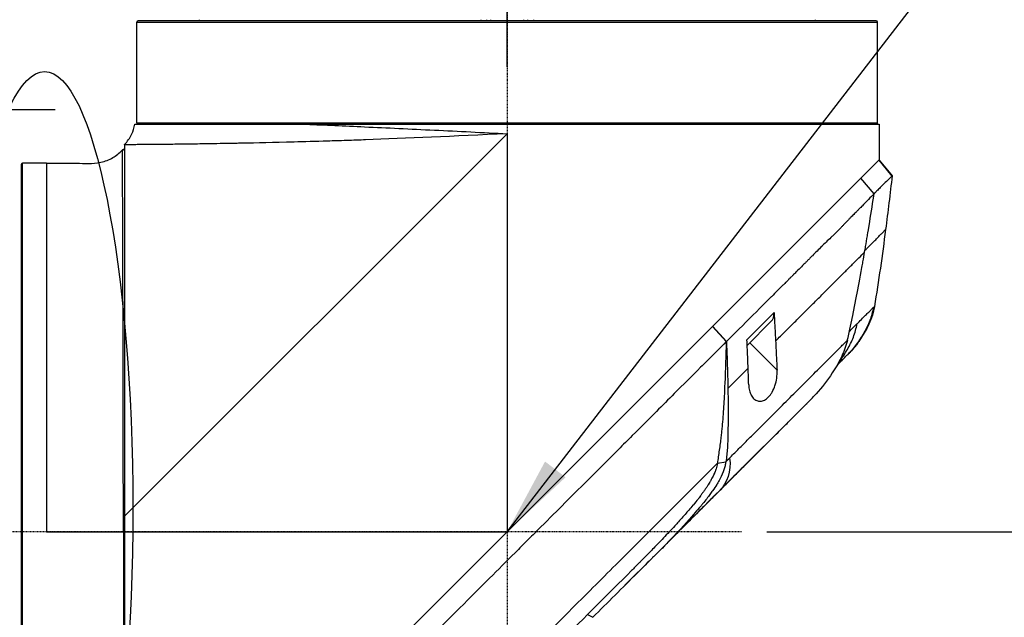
# Model space of a CAD drawing. Header units: millimetres. Extents: x 0 to 4378, y 0 to 2376.
# Tile 98 of 211: x 1589 to 1745, y 1184 to 1278. Entities that reach past the tile are written whole.
import ezdxf

# ---------------------------------------------------------------- set-up
doc = ezdxf.new("R2010")
doc.units = ezdxf.units.MM
doc.header["$LTSCALE"] = 0.2
doc.linetypes.add('CENTER2', pattern=[1.125, 0.75, -0.125, 0.125, -0.125])
doc.layers.add('02_Center Line', color=1, linetype='CENTER2')
doc.layers.add('13_After Rev.Num.', color=6, linetype='Continuous')
doc.styles.add('Rainbow-5.0 Style', font='malgunsl.ttf')
doc.dimstyles.new('Rainbow-5.0 Style', dxfattribs={"dimtxt": 4, "dimasz": 2.5, "dimexe": 1, "dimexo": 1, "dimgap": 1, "dimtad": 1, "dimdsep": 46, "dimtxsty": 'Rainbow-5.0 Style', "dimcen": 0, "dimclrd": 251, "dimclre": 251, "dimclrt": 7, "dimazin": 3, "dimtp": 0.1, "dimtm": 0.1, "dimtfac": 0.61, "dimtmove": 0, "dimatfit": 3, "dimfxl": 1, "dimlwd": -1, "dimlwe": -1, "dimarcsym": 1})
doc.dimstyles.new('Rainbow-5.0 Style$0', dxfattribs={"dimtxt": 4, "dimasz": 3, "dimexe": 2, "dimexo": 1, "dimgap": 0.8, "dimtad": 1, "dimzin": 9, "dimdsep": 46, "dimtxsty": 'Rainbow-5.0 Style', "dimcen": 0, "dimclrd": 251, "dimclre": 251, "dimclrt": 256, "dimadec": 1, "dimazin": 0, "dimtp": 0.1, "dimtm": 0.1, "dimtfac": 0.61, "dimtmove": 0, "dimatfit": 3, "dimfxl": 1, "dimlwd": -1, "dimlwe": -1, "dimarcsym": 1})

# ---------------------------------------------------------------- blocks, each defined once
blk = doc.blocks.new('Blk$A23K1-2P24F')
for p, q in [((-94.85, 690.6), (22.65, 690.6)), ((-94.85, 674.6), (-94.85, 690.6)), ((-94.65, 690.8), (-94.65, 690.8)), ((22.45, 690.8), (-94.65, 690.8)), ((-84.98, 691), (-84.98, 690.8)), ((-40.3, 691), (-40.3, 690.8)), ((-39.39, 691), (-39.39, 690.8)), ((-38.69, 690.8), (-38.69, 691)), ((-33.51, 691), (-33.51, 690.8)), ((-32.81, 690.8), (-32.81, 691)), ((-31.9, 690.8), (-31.9, 691)), ((12.78, 691), (12.78, 690.8)), ((22.45, 690.8), (22.45, 690.8)), ((22.65, 674.6), (22.65, 690.6)), ((-95.18, 674.4), (22.9, 674.4)), ((-94.85, 674.6), (22.65, 674.6)), ((-94.65, 674.4), (-94.65, 674.4)), ((22.45, 674.4), (22.45, 674.4)), ((22.9, 674.4), (22.9, 668.7)), ((-96.8, 612.2), (-36.1, 672.9)), ((-49.1, 672.3), (-49.1, 672.3)), ((-36.1, 672.9), (-36.1, 609.7)), ((-96.87, 670.35), (-96.87, 670.35)), ((20.03, 665.83), (22.87, 668.67)), ((22.87, 668.67), (24.94, 666.18)), ((22.9, 668.7), (24.97, 666.21)), ((-113.2, 668.02), (-113.2, 668.02)), ((-113.2, 668), (-113.2, 551.4)), ((-109.2, 668.2), (-113, 668.2)), ((-113, 551.2), (-113, 668.2)), ((20.03, 665.83), (16.42, 662.22)), ((22.11, 663.33), (20.02, 665.82)), ((22.11, 663.34), (20.03, 665.83)), ((-109.19, 662.52), (-109.19, 662.52)), ((16.42, 662.22), (-5.62, 640.18)), ((18.89, 660.1), (18.89, 660.1)), ((15.38, 656.54), (15.38, 656.54)), ((13.26, 654.48), (13.26, 654.48)), ((-3.51, 642.3), (-1.34, 639.88)), ((-3.49, 642.31), (-1.32, 639.88)), ((1.98, 639.29), (5.74, 643.06)), ((-15.26, 630.54), (-5.62, 640.18)), ((6.71, 635.34), (2.37, 639.68)), ((-15.26, 630.54), (-36.1, 609.7)), ((-2.29, 616.33), (11.7, 630.32)), ((-109.19, 628.49), (-109.19, 628.49)), ((-2.75, 620.57), (-1.43, 620.81)), ((-6.18, 612.44), (-2.77, 615.86)), ((-96.8, 612.2), (-96.8, 550.7)), ((-97, 609.7), (-97, 551.2)), ((-96.8, 609.7), (-36.1, 609.7)), ((-68.7, 577.1), (-36.1, 609.7)), ((-17.43, 601.2), (-13.11, 605.52)), ((-23.38, 596.54), (-22.51, 596.12))]:
    blk.add_line(p, q)
for centre, start, end in [((-94.65, 690.6), 90.6106, 179.999), ((22.45, 690.6), 0.001, 89.3894), ((-97, 670.2), 0.0003, 137.4213), ((-113, 668), 90.0009, 174.6027), ((-113, 668), 175.2179, 180)]:
    blk.add_arc(centre, 0.2, start, end)
for centre, major_axis, ratio, start_param, end_param in [((3.61, 645.18), (-2.13, 2.12), 0.723649, 3.139073, 3.816434), ((-7.53, 644.55), (-25.63, -10.42), 0.82656, 2.037843, 2.103234), ((-108.3, 623.75), (4.1, 0), 0.965926, 1.789153, 1.789387), ((-108.3, 623.75), (2.15, 0), 0.965926, 1.996967, 1.997847), ((-108.3, 623.75), (-2.15, 0), 0.965926, 1.142245, 1.143867), ((-21.45, 600.8), (58.79, 58.78), 0.000122, 5.059803, 5.070385), ((-32.01, 586.6), (-62.48, -62.48), 0.000096, 4.243248, 4.270335), ((-97, 609.7), (0.2, 0), 0.00037, 4.7124, 6.283234)]:
    blk.add_ellipse(centre, major_axis=major_axis, ratio=ratio, start_param=start_param, end_param=end_param)
for points, knots in [([(-96.8, 671.2), (-96.35, 671.67), (-95.97, 672.21), (-95.45, 673.3), (-95.27, 673.85), (-95.18, 674.4)], [0, 0, 0, 0, 0.194439, 0.194439, 0.3626777, 0.3626777, 0.3626777, 0.3626777]), ([(-94.85, 674.6), (-94.85, 674.58), (-94.84, 674.55), (-94.82, 674.5), (-94.81, 674.48), (-94.77, 674.44), (-94.75, 674.42), (-94.7, 674.41), (-94.67, 674.4), (-94.65, 674.4)], [0, 0, 0, 0, 0.00740473, 0.00740473, 0.01480959, 0.01480959, 0.02221462, 0.02221462, 0.02940735, 0.02940735, 0.02940735, 0.02940735]), ([(-67.99, 674.4), (-65.04, 674.28), (-61.93, 674.14), (-58.72, 673.99), (-55.17, 673.83), (-51.46, 673.65), (-47.65, 673.47), (-43.84, 673.28), (-39.94, 673.09), (-36.1, 672.9)], [0.8184332, 0.8184332, 0.8184332, 0.8184332, 0.8749688, 0.8749688, 0.8749688, 0.9375, 0.9375, 0.9375, 1, 1, 1, 1]), ([(22.45, 674.4), (22.47, 674.4), (22.5, 674.41), (22.55, 674.42), (22.57, 674.44), (22.61, 674.48), (22.62, 674.5), (22.64, 674.55), (22.65, 674.58), (22.65, 674.6)], [-0.02940735, -0.02940735, -0.02940735, -0.02940735, -0.02221462, -0.02221462, -0.01480959, -0.01480959, -0.00740473, -0.00740473, 0, 0, 0, 0]), ([(-36.1, 672.9), (-44.54, 672.49), (-52.17, 672.16), (-59.4, 671.89), (-60.57, 671.85), (-62.64, 671.78), (-63.64, 671.75), (-66.52, 671.66), (-68.29, 671.61), (-73.19, 671.48), (-75.88, 671.42), (-78.25, 671.38), (-78.39, 671.37), (-78.66, 671.37), (-78.76, 671.37), (-79.34, 671.36), (-79.72, 671.35), (-80.81, 671.33), (-81.51, 671.32), (-83.47, 671.29), (-84.63, 671.27), (-85.91, 671.25), (-86.16, 671.25), (-86.64, 671.24), (-86.95, 671.24), (-87.79, 671.23), (-88.32, 671.22), (-89.8, 671.2), (-90.67, 671.2), (-91.8, 671.18), (-92.14, 671.18), (-92.85, 671.17), (-93.19, 671.17), (-93.67, 671.17), (-93.83, 671.17), (-94.06, 671.16), (-94.13, 671.16), (-94.24, 671.16), (-94.25, 671.16), (-94.29, 671.16), (-94.31, 671.16), (-94.51, 671.16), (-94.74, 671.16), (-95.13, 671.15), (-95.27, 671.15), (-95.55, 671.15), (-95.69, 671.15), (-96.02, 671.15), (-96.19, 671.15), (-96.37, 671.15), (-96.42, 671.15), (-96.51, 671.15), (-96.55, 671.14), (-96.69, 671.14), (-96.76, 671.14), (-96.8, 671.14)], [0, 0, 0, 0, 0.25, 0.25, 0.28125, 0.28125, 0.3125, 0.3125, 0.375, 0.375, 0.5, 0.5, 0.507812, 0.507812, 0.515625, 0.515625, 0.53125, 0.53125, 0.5625, 0.5625, 0.625, 0.625, 0.640625, 0.640625, 0.65625, 0.65625, 0.6875, 0.6875, 0.75, 0.75, 0.78125, 0.78125, 0.8125, 0.8125, 0.828125, 0.828125, 0.835938, 0.835938, 0.839844, 0.839844, 0.84375, 0.84375, 0.875, 0.875, 0.890625, 0.890625, 0.90625, 0.90625, 0.9375, 0.9375, 0.953125, 0.953125, 0.96875, 0.96875, 1, 1, 1, 1]), ([(-104.9, 668.21), (-103.63, 668.21), (-102.35, 668.1), (-100.4, 668.36), (-99.73, 668.57), (-98.53, 669.15), (-98, 669.52), (-97.42, 670.05), (-97.31, 670.16), (-97.21, 670.27)], [0, 0, 0, 0, 0.3829419, 0.3829419, 0.5895671, 0.5895671, 0.7815729, 0.7815729, 0.8289984, 0.8289984, 0.8289984, 0.8289984]), ([(-97.15, 670.33), (-97.13, 670.35), (-97.11, 670.37), (-97.06, 670.39), (-97.04, 670.39), (-96.99, 670.4), (-96.96, 670.39), (-96.91, 670.38), (-96.89, 670.37), (-96.87, 670.35)], [0.00002634, 0.00002634, 0.00002634, 0.00002634, 0.00769974, 0.00769974, 0.0151051, 0.0151051, 0.0230519, 0.0230519, 0.03017828, 0.03017828, 0.03017828, 0.03017828]), ([(-97, 609.7), (-97, 611.52), (-97, 613.33), (-97, 615.14), (-97, 615.29), (-97, 615.43), (-97, 615.58), (-97.01, 617.44), (-97.01, 619.3), (-97.01, 621.12), (-97.01, 621.22), (-97.01, 621.32), (-97.01, 621.41), (-97.02, 625.25), (-97.02, 628.99), (-97.03, 632.63), (-97.04, 636.37), (-97.04, 640), (-97.05, 643.36), (-97.06, 646.55), (-97.07, 649.56), (-97.08, 652.3), (-97.08, 652.45), (-97.08, 652.59), (-97.08, 652.74), (-97.09, 655.6), (-97.1, 658.14), (-97.1, 660.37), (-97.11, 662.38), (-97.12, 664.09), (-97.12, 665.5), (-97.12, 665.66), (-97.12, 665.81), (-97.12, 665.96), (-97.13, 666.71), (-97.13, 667.36), (-97.13, 667.93), (-97.13, 668.35), (-97.13, 668.72), (-97.14, 669.03), (-97.14, 669.13), (-97.14, 669.23), (-97.14, 669.32), (-97.14, 669.53), (-97.13, 669.72), (-97.13, 669.87), (-97.13, 669.97), (-97.13, 670.06), (-97.13, 670.13), (-97.14, 670.16), (-97.14, 670.19), (-97.14, 670.21), (-97.14, 670.29), (-97.14, 670.33), (-97.15, 670.33)], [0, 0, 0, 0, 0.0577527, 0.0577527, 0.0577527, 0.0625, 0.0625, 0.0625, 0.1218433, 0.1218433, 0.1218433, 0.125, 0.125, 0.125, 0.25, 0.25, 0.25, 0.3782856, 0.3782856, 0.3782856, 0.5, 0.5, 0.5, 0.5064595, 0.5064595, 0.5064595, 0.6345975, 0.6345975, 0.6345975, 0.75, 0.75, 0.75, 0.762762, 0.762762, 0.762762, 0.826847, 0.826847, 0.826847, 0.875, 0.875, 0.875, 0.8906441, 0.8906441, 0.8906441, 0.9280461, 0.9280461, 0.9280461, 0.9537428, 0.9537428, 0.9537428, 0.964023, 0.964023, 0.964023, 1, 1, 1, 1]), ([(-96.87, 670.35), (-96.86, 670.34), (-96.84, 670.32), (-96.82, 670.28), (-96.81, 670.26), (-96.8, 670.23), (-96.8, 670.21), (-96.8, 670.2)], [0, 0, 0, 0, 0.00651511, 0.00651511, 0.01301625, 0.01301625, 0.01704744, 0.01704744, 0.01704744, 0.01704744]), ([(-96.8, 671.14), (-96.8, 671.15), (-96.8, 671.15), (-96.8, 671.17), (-96.8, 671.18), (-96.8, 671.2), (-96.8, 671.2), (-96.8, 671.2), (-96.8, 671.2), (-96.8, 671.2)], [-0.5185094, -0.5185094, -0.5185094, -0.5185094, -0.4894497, -0.4894497, -0.361263, -0.361263, -0.3010992, -0.3010992, -0.2592873, -0.2592873, -0.2592873, -0.2592873]), ([(-96.8, 671.14), (-96.8, 671.11), (-96.8, 671.05), (-96.8, 670.79), (-96.8, 670.47), (-96.8, 669.54), (-96.8, 668.88), (-96.8, 666.75), (-96.8, 665.02), (-96.8, 660.18), (-96.8, 656.85), (-96.8, 647.43), (-96.8, 640.85), (-96.8, 626.82), (-96.8, 619.53), (-96.8, 612.2)], [0.000047, 0.000047, 0.000047, 0.000047, 0.24762, 0.24762, 0.916414, 0.916414, 1.670221, 1.670221, 2.908891, 2.908891, 4.513019, 4.513019, 6.835544, 6.835544, 9.042866, 9.042866, 9.042866, 9.042866]), ([(-109.2, 668.2), (-109.19, 668.13), (-109.2, 666.56), (-109.19, 660.64), (-109.19, 656.3), (-109.18, 645.48), (-109.18, 639.01), (-109.19, 624.93), (-109.2, 617.32), (-109.2, 609.7)], [0, 0, 0, 0, 0.25, 0.25, 0.5, 0.5, 0.75, 0.75, 1, 1, 1, 1]), ([(24.94, 666.18), (24.84, 666.09), (24.54, 665.8), (24.06, 665.32), (23.82, 665.08), (23.53, 664.79), (23.2, 664.47), (23.04, 664.3), (22.86, 664.13), (22.68, 663.94), (22.58, 663.85), (22.49, 663.76), (22.39, 663.66), (22.34, 663.61), (22.29, 663.56), (22.24, 663.51), (22.22, 663.49), (22.19, 663.46), (22.17, 663.43), (22.15, 663.4), (22.12, 663.37), (22.11, 663.34)], [-1, -1, -1, -1, -0.5, -0.5, -0.5, -0.25, -0.25, -0.25, -0.125, -0.125, -0.125, -0.0625, -0.0625, -0.0625, -0.03125, -0.03125, -0.03125, -0.015625, -0.015625, -0.015625, -0.0000001, -0.0000001, -0.0000001, -0.0000001]), ([(22.11, 663.33), (21.85, 663.09), (21.56, 662.79), (21.2, 662.43), (21.16, 662.39), (21.14, 662.37), (21.1, 662.34), (20.84, 662.07), (20.54, 661.77), (20.19, 661.41), (20.17, 661.39), (20.13, 661.36), (20.11, 661.33), (20, 661.22), (19.94, 661.16), (19.92, 661.14), (19.91, 661.13), (19.88, 661.1), (19.87, 661.08), (19.77, 660.98), (19.69, 660.91), (19.64, 660.86), (19.6, 660.82), (19.54, 660.75), (19.46, 660.68), (19.43, 660.65), (19.39, 660.61), (19.36, 660.57), (19.23, 660.45), (19.13, 660.35), (19.07, 660.29), (19.06, 660.28), (19.03, 660.25), (19.01, 660.23), (18.82, 660.03), (18.64, 659.86), (18.48, 659.69), (18.42, 659.63), (18.32, 659.52), (18.19, 659.38), (18.19, 659.38), (18.19, 659.38), (18.18, 659.38), (18.09, 659.28), (18, 659.18), (17.89, 659.07), (17.88, 659.06), (17.88, 659.06), (17.88, 659.06), (17.82, 658.99), (17.72, 658.89), (17.58, 658.75), (17.45, 658.61), (17.34, 658.5), (17.27, 658.42), (17.27, 658.42), (17.26, 658.42), (17.26, 658.41), (17.16, 658.31), (17.06, 658.2), (16.95, 658.09), (16.85, 657.98), (16.74, 657.87), (16.63, 657.76), (16.63, 657.75), (16.62, 657.75), (16.62, 657.74), (16.48, 657.6), (16.37, 657.49), (16.3, 657.42), (16.18, 657.29), (16.06, 657.18), (15.96, 657.08), (15.96, 657.08), (15.95, 657.08), (15.95, 657.07), (15.89, 657.02), (15.78, 656.91), (15.61, 656.75), (15.46, 656.61), (15.34, 656.49), (15.25, 656.41), (14.74, 655.93), (14.26, 655.46), (13.81, 655.02), (13.8, 655.01), (13.8, 655.01), (13.8, 655.01), (13.3, 654.52), (12.8, 654.02), (12.31, 653.53), (12.31, 653.52), (12.31, 653.52), (12.31, 653.52), (12.2, 653.41), (12.08, 653.28), (11.93, 653.13), (11.8, 653), (11.68, 652.88), (11.55, 652.75), (11.44, 652.64), (11.32, 652.51), (11.21, 652.39), (11.05, 652.24), (10.91, 652.09), (10.77, 651.96), (10.55, 651.73), (10.29, 651.47), (9.98, 651.16), (9.98, 651.16), (9.98, 651.16), (9.98, 651.16), (9.92, 651.11), (9.78, 650.97), (9.57, 650.76), (9.41, 650.6), (9.27, 650.47), (9.17, 650.36), (9.07, 650.27), (8.94, 650.14), (8.79, 649.99), (8.78, 649.98), (8.77, 649.97), (8.76, 649.96), (8.72, 649.92), (8.65, 649.85), (8.55, 649.75), (8.48, 649.68), (8.42, 649.62), (8.35, 649.55), (8.28, 649.48), (8.21, 649.41), (8.14, 649.34), (8.09, 649.29), (8.02, 649.22), (7.93, 649.13), (7.79, 648.99), (7.65, 648.86), (7.52, 648.72), (7.47, 648.67), (7.46, 648.66), (7.42, 648.63), (7.05, 648.25), (6.52, 647.72), (5.82, 647.02), (5.79, 647), (5.79, 647), (5.78, 646.98), (5.05, 646.26), (3.91, 645.12), (2.31, 643.52), (0.76, 641.97), (-0.47, 640.74), (-1.32, 639.88)], [0, 0, 0, 0, 0.0623366, 0.0623366, 0.0623366, 0.069186, 0.069186, 0.069186, 0.1248987, 0.1248987, 0.1248987, 0.1276542, 0.1276542, 0.1276542, 0.1403453, 0.1403453, 0.1403453, 0.1427178, 0.1427178, 0.1427178, 0.1561864, 0.1561864, 0.1561864, 0.1672576, 0.1672576, 0.1672576, 0.171875, 0.171875, 0.171875, 0.1874825, 0.1874825, 0.1874825, 0.190473, 0.190473, 0.190473, 0.21875, 0.21875, 0.21875, 0.234375, 0.234375, 0.234375, 0.2346346, 0.2346346, 0.2346346, 0.25, 0.25, 0.25, 0.2505104, 0.2505104, 0.2505104, 0.265625, 0.265625, 0.265625, 0.28125, 0.28125, 0.28125, 0.2816748, 0.2816748, 0.2816748, 0.296875, 0.296875, 0.296875, 0.3125, 0.3125, 0.3125, 0.3129087, 0.3129087, 0.3129087, 0.328125, 0.328125, 0.328125, 0.34375, 0.34375, 0.34375, 0.3447035, 0.3447035, 0.3447035, 0.359375, 0.359375, 0.359375, 0.375, 0.375, 0.375, 0.4372165, 0.4372165, 0.4372165, 0.4375, 0.4375, 0.4375, 0.4997509, 0.4997509, 0.4997509, 0.5, 0.5, 0.5, 0.515625, 0.515625, 0.515625, 0.5311639, 0.5311639, 0.5311639, 0.5443126, 0.5443126, 0.5443126, 0.5625, 0.5625, 0.5625, 0.5937393, 0.5937393, 0.5937393, 0.5937885, 0.5937885, 0.5937885, 0.609375, 0.609375, 0.609375, 0.6248752, 0.6248752, 0.6248752, 0.6396815, 0.6396815, 0.6396815, 0.640625, 0.640625, 0.640625, 0.6484375, 0.6484375, 0.6484375, 0.6561389, 0.6561389, 0.6561389, 0.6640625, 0.6640625, 0.6640625, 0.671875, 0.671875, 0.671875, 0.6873906, 0.6873906, 0.6873906, 0.6922368, 0.6922368, 0.6922368, 0.7499231, 0.7499231, 0.7499231, 0.7521711, 0.7521711, 0.7521711, 0.875, 0.875, 0.875, 0.9999977, 0.9999977, 0.9999977, 0.9999977]), ([(20.61, 654.11), (20.66, 654.41), (20.71, 654.7), (20.77, 655), (20.86, 655.55), (20.95, 656.11), (21.04, 656.66), (21.06, 656.75), (21.15, 657.31), (21.31, 658.33), (21.57, 659.88), (21.81, 661.44), (22.06, 663), (22.08, 663.11), (22.09, 663.22), (22.11, 663.33)], [0.6047884, 0.6047884, 0.6047884, 0.6047884, 0.6428571, 0.6428571, 0.6428571, 0.7142857, 0.7142857, 0.7142857, 0.7857143, 0.7857143, 0.7857143, 0.9857763, 0.9857763, 0.9857763, 1, 1, 1, 1]), ([(22.11, 663.34), (22.11, 663.34), (22.11, 663.34), (22.11, 663.33), (22.11, 663.33), (22.11, 663.33)], [0, 0, 0, 0, 0.000915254, 0.000915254, 0.002270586, 0.002270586, 0.002270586, 0.002270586]), ([(20.66, 654.36), (20.71, 654.42), (20.77, 654.48), (20.96, 654.66), (21.08, 654.79), (21.45, 655.16), (21.68, 655.39), (22.11, 655.83), (22.32, 656.03), (22.68, 656.4), (22.84, 656.57), (23.13, 656.86), (23.25, 656.99), (23.42, 657.16), (23.48, 657.21), (23.58, 657.31), (23.62, 657.36), (23.71, 657.45), (23.74, 657.49), (23.81, 657.55), (23.84, 657.58), (23.91, 657.65), (23.93, 657.68), (23.93, 657.68), (23.93, 657.68), (23.93, 657.68)], [0.0173889, 0.0173889, 0.0173889, 0.0173889, 0.03125, 0.03125, 0.0625, 0.0625, 0.125, 0.125, 0.1875, 0.1875, 0.25, 0.25, 0.3125, 0.3125, 0.34375, 0.34375, 0.375, 0.375, 0.40625, 0.40625, 0.4375, 0.4375, 0.5, 0.5, 0.5009559, 0.5009559, 0.5009559, 0.5009559]), ([(6.48, 639.99), (6.61, 640.12), (6.75, 640.26), (7.13, 640.64), (7.39, 640.89), (7.89, 641.39), (8.13, 641.64), (8.63, 642.13), (8.87, 642.38), (9.36, 642.86), (9.61, 643.1), (10.08, 643.58), (10.32, 643.82), (10.79, 644.29), (11.02, 644.52), (11.72, 645.21), (12.18, 645.67), (13.09, 646.57), (13.53, 647.02), (14.19, 647.68), (14.41, 647.89), (14.84, 648.33), (15.05, 648.54), (15.46, 648.95), (15.66, 649.16), (16.06, 649.56), (16.26, 649.76), (16.55, 650.05), (16.65, 650.15), (16.84, 650.34), (16.94, 650.44), (17.22, 650.72), (17.41, 650.91), (17.79, 651.28), (17.97, 651.46), (18.24, 651.73), (18.33, 651.82), (18.51, 652), (18.6, 652.09), (19.03, 652.52), (19.36, 652.86), (20.01, 653.51), (20.32, 653.82), (20.61, 654.11), (20.61, 654.11), (20.61, 654.11)], [0.2959037, 0.2959037, 0.2959037, 0.2959037, 0.3125032, 0.3125032, 0.343753, 0.343753, 0.3750029, 0.3750029, 0.4062527, 0.4062527, 0.4375026, 0.4375026, 0.4687524, 0.4687524, 0.5000022, 0.5000022, 0.5625019, 0.5625019, 0.6250016, 0.6250016, 0.6562515, 0.6562515, 0.6875013, 0.6875013, 0.7187512, 0.7187512, 0.750001, 0.750001, 0.7656259, 0.7656259, 0.7812508, 0.7812508, 0.8125007, 0.8125007, 0.8437505, 0.8437505, 0.8593754, 0.8593754, 0.8750004, 0.8750004, 0.9375001, 0.9375001, 1, 1, 1.0000039, 1.0000039, 1.0000039, 1.0000039]), ([(17.87, 640.1), (17.87, 640.1), (18.41, 642.41), (19.32, 647.09), (19.58, 648.42), (19.87, 649.95), (20.18, 651.68), (20.24, 651.97), (20.29, 652.27), (20.34, 652.57), (20.43, 653.09), (20.52, 653.6), (20.61, 654.11)], [0, 0, 0, 0, 0.3888128, 0.3888128, 0.3888128, 0.5, 0.5, 0.5, 0.538629, 0.538629, 0.538629, 0.6047884, 0.6047884, 0.6047884, 0.6047884]), ([(21.98, 645.3), (21.88, 644.58), (21.68, 643.89), (21.42, 643.23), (21.16, 642.55), (20.84, 641.9), (20.49, 641.29), (20.13, 640.64), (19.72, 640.03), (19.29, 639.45), (18.85, 638.85), (18.38, 638.29), (17.87, 637.79)], [-1, -1, -1, -1, -0.7648209, -0.7648209, -0.7648209, -0.522161, -0.522161, -0.522161, -0.2658598, -0.2658598, -0.2658598, 0, 0, 0, 0]), ([(19.39, 642.71), (19.43, 642.75), (19.47, 642.79), (19.51, 642.84), (19.79, 643.11), (20.05, 643.37), (20.28, 643.6), (20.51, 643.83), (20.71, 644.03), (20.88, 644.2), (21.06, 644.38), (21.22, 644.54), (21.36, 644.68), (21.44, 644.76), (21.51, 644.83), (21.57, 644.89), (21.64, 644.96), (21.7, 645.02), (21.76, 645.08), (21.81, 645.13), (21.87, 645.19), (21.91, 645.23), (21.94, 645.26), (21.96, 645.28), (21.98, 645.3)], [0, 0, 0, 0, 0.031548, 0.031548, 0.031548, 0.235084, 0.235084, 0.235084, 0.438619, 0.438619, 0.438619, 0.642155, 0.642155, 0.642155, 0.743923, 0.743923, 0.743923, 0.845691, 0.845691, 0.845691, 0.947459, 0.947459, 0.947459, 1, 1, 1, 1]), ([(6.24, 644.49), (6.29, 643.63), (6.32, 643), (6.4, 641.49), (6.44, 640.74), (6.48, 639.99)], [0.000001, 0.000001, 0.000001, 0.000001, 0.3109651, 0.3109651, 0.616915, 0.616915, 0.616915, 0.616915]), ([(16.44, 636.51), (16.51, 636.6), (16.59, 636.7), (16.66, 636.79), (17.1, 637.38), (17.51, 638), (17.87, 638.64), (18.23, 639.27), (18.56, 639.92), (18.82, 640.6), (19.09, 641.28), (19.29, 641.99), (19.39, 642.71)], [-0.7880329, -0.7880329, -0.7880329, -0.7880329, -0.7474254, -0.7474254, -0.7474254, -0.4948509, -0.4948509, -0.4948509, -0.2475037, -0.2475037, -0.2475037, -0.0000005, -0.0000005, -0.0000005, -0.0000005]), ([(18.17, 641.5), (18.17, 641.5), (18.17, 641.5), (18.18, 641.5), (18.34, 641.66), (18.49, 641.81), (18.65, 641.97), (18.9, 642.22), (19.15, 642.47), (19.39, 642.71)], [0.2696838, 0.2696838, 0.2696838, 0.2696838, 0.2710026, 0.2710026, 0.2710026, 0.5420052, 0.5420052, 0.5420052, 0.9999997, 0.9999997, 0.9999997, 0.9999997]), ([(-1.34, 639.88), (-2.35, 638.87), (-3.36, 637.86), (-4.73, 636.49), (-5.07, 636.15), (-6.79, 634.43), (-8.18, 633.04), (-10.53, 630.69), (-11.48, 629.74), (-13.69, 627.53), (-14.97, 626.25), (-16.99, 624.23), (-17.73, 623.5), (-20.42, 620.8), (-22.4, 618.82), (-25.53, 615.69), (-26.68, 614.55), (-29.11, 612.11), (-30.42, 610.81), (-32.42, 608.8), (-33.12, 608.11), (-34.16, 607.07), (-34.51, 606.72), (-37.56, 603.67), (-40.26, 600.97), (-47, 594.23), (-51, 590.23), (-58.81, 582.43), (-62.62, 578.62), (-66.29, 574.95)], [-9.408292, -9.408292, -9.408292, -9.408292, -8.940225, -8.940225, -8.784061, -8.784061, -8.159936, -8.159936, -7.746635, -7.746635, -7.195733, -7.195733, -6.880511, -6.880511, -6.03378, -6.03378, -5.549642, -5.549642, -4.992589, -4.992589, -4.695557, -4.695557, -4.54853, -4.54853, -3.420514, -3.420514, -1.719638, -1.719638, 0, 0, 0, 0]), ([(-1.34, 639.88), (-1.4, 637.69), (-1.48, 635.49), (-1.61, 632.56), (-1.64, 631.86), (-1.74, 630.12), (-1.8, 629.05), (-1.92, 627.43), (-1.97, 626.89), (-2.05, 626.07), (-2.07, 625.8), (-2.11, 625.41), (-2.13, 625.28), (-2.16, 625.01), (-2.17, 624.87), (-2.19, 624.74)], [-1.645876, -1.645876, -1.645876, -1.645876, -0.917638, -0.917638, -0.68663, -0.68663, -0.348383, -0.348383, -0.182186, -0.182186, -0.094439, -0.094439, -0.047262, -0.047262, -0.000001, -0.000001, -0.000001, -0.000001]), ([(-1.32, 639.88), (-1.33, 639.88), (-1.33, 639.88), (-1.34, 639.88), (-1.34, 639.88), (-1.34, 639.88)], [0.000005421, 0.000005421, 0.000005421, 0.000005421, 0.001205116, 0.001205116, 0.002404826, 0.002404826, 0.002404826, 0.002404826]), ([(-1.32, 639.88), (-1.32, 639.79), (-1.32, 639.71), (-1.31, 639.62), (-1.3, 639.42), (-1.3, 639.22), (-1.29, 639.02), (-1.27, 638.63), (-1.26, 638.23), (-1.24, 637.83), (-1.21, 637.04), (-1.18, 636.24), (-1.16, 635.44), (-1.13, 634.45), (-1.1, 633.45), (-1.09, 632.46)], [0.0000082, 0.0000082, 0.0000082, 0.0000082, 0.0143032, 0.0143032, 0.0143032, 0.0459752, 0.0459752, 0.0459752, 0.1093817, 0.1093817, 0.1093817, 0.2363905, 0.2363905, 0.2363905, 0.3949464, 0.3949464, 0.3949464, 0.3949464]), ([(-0.84, 621.39), (-0.4, 621.84), (0.05, 622.28), (0.49, 622.73), (0.94, 623.17), (1.38, 623.61), (1.81, 624.05), (2.25, 624.49), (2.69, 624.92), (3.12, 625.35), (3.55, 625.79), (3.98, 626.22), (4.41, 626.64), (5.27, 627.5), (6.11, 628.34), (6.94, 629.17), (7.76, 630), (8.58, 630.81), (9.37, 631.61), (10.17, 632.4), (10.95, 633.18), (11.71, 633.94), (12.47, 634.7), (13.21, 635.44), (13.92, 636.15), (14.64, 636.87), (15.33, 637.56), (15.98, 638.22), (16.31, 638.55), (16.64, 638.87), (16.95, 639.18), (17.11, 639.34), (17.26, 639.49), (17.41, 639.65), (17.49, 639.72), (17.57, 639.8), (17.64, 639.87), (17.72, 639.95), (17.79, 640.02), (17.87, 640.1)], [-1, -1, -1, -1, -0.9375, -0.9375, -0.9375, -0.875, -0.875, -0.875, -0.8125, -0.8125, -0.8125, -0.75, -0.75, -0.75, -0.625, -0.625, -0.625, -0.5, -0.5, -0.5, -0.375, -0.375, -0.375, -0.25, -0.25, -0.25, -0.125, -0.125, -0.125, -0.0625, -0.0625, -0.0625, -0.03125, -0.03125, -0.03125, -0.015625, -0.015625, -0.015625, 0, 0, 0, 0]), ([(2.12, 635.66), (2.09, 636.64), (2.05, 637.62), (1.98, 639.13), (1.96, 639.66), (1.94, 640.19)], [0, 0, 0, 0, 0.00356562, 0.00356562, 0.005486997, 0.005486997, 0.005486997, 0.005486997]), ([(6.48, 639.99), (6.5, 639.6), (6.52, 639.21), (6.56, 638.41), (6.57, 638.17), (6.64, 636.85), (6.67, 636.12), (6.71, 635.34)], [0, 0, 0, 0, 0.1402931, 0.1402931, 0.2923644, 0.2923644, 0.5388741, 0.5388741, 0.5388741, 0.5388741]), ([(17.87, 640.1), (17.67, 639.22), (17.35, 638.38), (16.98, 637.57), (16.55, 636.65), (16.04, 635.76), (15.47, 634.91), (14.7, 633.74), (13.84, 632.63), (12.9, 631.58)], [-1, -1, -1, -1, -0.730735, -0.730735, -0.730735, -0.423245, -0.423245, -0.423245, 0, 0, 0, 0]), ([(19.66, 639.88), (19.42, 639.55), (19.17, 639.23), (18.78, 638.75), (18.65, 638.6), (18.44, 638.37), (18.37, 638.29), (18.26, 638.18), (18.23, 638.14), (18.17, 638.09), (18.15, 638.07), (18.13, 638.05), (18.12, 638.04), (18.11, 638.03), (18.11, 638.02), (18.1, 638.02), (18.1, 638.01), (18.09, 638.01), (18.09, 638), (18.08, 638), (18.08, 638), (18.08, 638)], [0, 0, 0, 0, 0.122831, 0.122831, 0.184513, 0.184513, 0.2153747, 0.2153747, 0.230871, 0.230871, 0.2389074, 0.2389074, 0.2413249, 0.2413249, 0.2434836, 0.2434836, 0.2455021, 0.2455021, 0.2490388, 0.2490388, 0.2528111, 0.2528111, 0.2528111, 0.2528111]), ([(17.19, 637.11), (17.29, 637.21), (17.39, 637.3), (17.47, 637.39), (17.64, 637.56), (17.78, 637.7), (17.87, 637.79)], [0, 0, 0, 0, 0.336695, 0.336695, 0.336695, 1, 1, 1, 1]), ([(16.24, 636.16), (16.47, 636.39), (16.68, 636.6), (16.87, 636.79), (16.99, 636.9), (17.09, 637.01), (17.19, 637.11)], [0.462126, 0.462126, 0.462126, 0.462126, 0.8024403, 0.8024403, 0.8024403, 1, 1, 1, 1]), ([(2.22, 633.03), (2.2, 633.58), (2.19, 633.88), (2.16, 634.78), (2.14, 635.22), (2.12, 635.66)], [0.0000319, 0.0000319, 0.0000319, 0.0000319, 0.2008235, 0.2008235, 0.3913286, 0.3913286, 0.3913286, 0.3913286]), ([(3.64, 630.46), (3.83, 630.4), (4.04, 630.39), (4.46, 630.47), (4.68, 630.56), (5, 630.77), (5.11, 630.85), (5.28, 631.01), (5.36, 631.08), (5.5, 631.25), (5.58, 631.34), (5.75, 631.57), (5.84, 631.72), (6.11, 632.2), (6.26, 632.54), (6.51, 633.29), (6.6, 633.7), (6.72, 634.52), (6.73, 634.95), (6.71, 635.34)], [0.000001, 0.000001, 0.000001, 0.000001, 0.1035884, 0.1035884, 0.2035837, 0.2035837, 0.2520361, 0.2520361, 0.2880963, 0.2880963, 0.3254409, 0.3254409, 0.3800709, 0.3800709, 0.492551, 0.492551, 0.6188921, 0.6188921, 0.7607853, 0.7607853, 0.7607853, 0.7607853]), ([(2.22, 633.03), (2.23, 632.71), (2.27, 632.4), (2.41, 631.85), (2.5, 631.6), (2.73, 631.15), (2.88, 630.96), (3.22, 630.64), (3.42, 630.52), (3.64, 630.46)], [0.00011, 0.00011, 0.00011, 0.00011, 0.1180311, 0.1180311, 0.2332387, 0.2332387, 0.3490113, 0.3490113, 0.4724101, 0.4724101, 0.4724101, 0.4724101]), ([(-1.09, 632.46), (-1.05, 630.59), (-1.04, 628.54), (-1.08, 625.64), (-1.09, 624.58), (-1.14, 623.46), (-1.15, 623.22), (-1.19, 622.62), (-1.22, 622.26), (-1.3, 621.53), (-1.36, 621.17), (-1.43, 620.81)], [-1.299151, -1.299151, -1.299151, -1.299151, -0.639564, -0.639564, -0.336026, -0.336026, -0.252217, -0.252217, -0.126146, -0.126146, -0.000001, -0.000001, -0.000001, -0.000001]), ([(-2.29, 616.33), (-1.98, 616.64), (-1.68, 616.94), (-1.38, 617.25), (-1.06, 617.56), (-0.75, 617.88), (-0.43, 618.19), (-0.12, 618.5), (0.19, 618.82), (0.5, 619.13), (0.81, 619.44), (1.12, 619.75), (1.43, 620.06), (2.05, 620.67), (2.66, 621.28), (3.27, 621.89), (3.87, 622.49), (4.47, 623.09), (5.06, 623.68), (5.65, 624.27), (6.23, 624.85), (6.81, 625.43), (7.38, 626), (7.95, 626.57), (8.5, 627.12), (9.06, 627.68), (9.6, 628.23), (10.14, 628.76), (10.4, 629.03), (10.67, 629.29), (10.93, 629.55), (11.06, 629.68), (11.19, 629.81), (11.32, 629.94), (11.38, 630), (11.44, 630.07), (11.51, 630.13), (11.57, 630.19), (11.64, 630.26), (11.7, 630.32)], [0.0025858, 0.0025858, 0.0025858, 0.0025858, 0.0625, 0.0625, 0.0625, 0.125, 0.125, 0.125, 0.1875, 0.1875, 0.1875, 0.25, 0.25, 0.25, 0.375, 0.375, 0.375, 0.5, 0.5, 0.5, 0.625, 0.625, 0.625, 0.75, 0.75, 0.75, 0.875, 0.875, 0.875, 0.9375, 0.9375, 0.9375, 0.96875, 0.96875, 0.96875, 0.984375, 0.984375, 0.984375, 1, 1, 1, 1]), ([(-2.19, 624.74), (-2.27, 624.04), (-2.37, 623.34), (-2.56, 621.96), (-2.66, 621.26), (-2.75, 620.57)], [-0.4793475, -0.4793475, -0.4793475, -0.4793475, -0.2408421, -0.2408421, 0, 0, 0, 0]), ([(-46.96, 576.36), (-39.68, 583.64), (-32.45, 590.87), (-25.77, 597.55), (-23.25, 600.08), (-20.8, 602.53), (-18.43, 604.89), (-12.69, 610.63), (-7.4, 615.92), (-2.75, 620.57)], [-0.9999996, -0.9999996, -0.9999996, -0.9999996, -0.5645506, -0.5645506, -0.5645506, -0.4000732, -0.4000732, -0.4000732, -0.0000003, -0.0000003, -0.0000003, -0.0000003]), ([(-2.75, 620.57), (-2.78, 620.41), (-2.8, 620.27), (-2.84, 620.12), (-2.87, 619.97), (-2.92, 619.83), (-2.96, 619.69), (-2.99, 619.6), (-3.02, 619.52), (-3.05, 619.44), (-3.05, 619.43), (-3.12, 619.22), (-3.3, 618.82), (-3.32, 618.77), (-3.35, 618.72), (-3.37, 618.66), (-3.45, 618.49), (-3.57, 618.27), (-3.73, 617.98), (-3.77, 617.9), (-3.82, 617.82), (-3.87, 617.73), (-3.87, 617.73), (-3.98, 617.53), (-4.22, 617.16), (-4.28, 617.05), (-4.36, 616.93), (-4.45, 616.8), (-4.55, 616.64), (-4.66, 616.48), (-4.75, 616.34), (-4.84, 616.21), (-4.93, 616.09), (-5.01, 615.98), (-5.13, 615.82), (-5.23, 615.67), (-5.33, 615.55), (-5.36, 615.5), (-5.39, 615.46), (-5.43, 615.42), (-5.61, 615.18), (-5.74, 615), (-5.83, 614.89), (-6.07, 614.59), (-6.32, 614.28), (-6.57, 613.98), (-6.59, 613.96), (-6.61, 613.93), (-6.63, 613.9), (-7.07, 613.38), (-7.49, 612.9), (-7.87, 612.46), (-8.37, 611.89), (-8.82, 611.39), (-9.21, 610.96), (-9.58, 610.55), (-9.91, 610.2), (-10.19, 609.9), (-10.78, 609.27), (-11.38, 608.64), (-11.97, 608.02), (-12.44, 607.53), (-12.91, 607.05), (-13.38, 606.57), (-13.44, 606.51), (-13.5, 606.45), (-13.55, 606.39), (-13.61, 606.33), (-13.67, 606.27), (-13.73, 606.21), (-13.74, 606.2), (-13.75, 606.19), (-13.76, 606.18), (-13.83, 606.11), (-13.9, 606.04), (-13.96, 605.97), (-13.97, 605.96), (-14.01, 605.92), (-14.09, 605.85), (-14.11, 605.82), (-14.14, 605.79), (-14.17, 605.76), (-14.2, 605.73), (-14.24, 605.69), (-14.26, 605.67), (-14.31, 605.62), (-14.34, 605.59), (-14.37, 605.56), (-14.4, 605.53), (-14.42, 605.51), (-14.44, 605.49), (-14.56, 605.37), (-14.68, 605.25), (-14.8, 605.13), (-14.92, 605), (-15.05, 604.87), (-15.18, 604.74), (-15.58, 604.34), (-15.99, 603.93), (-16.39, 603.53)], [0.0000014, 0.0000014, 0.0000014, 0.0000014, 0.0076399, 0.0076399, 0.0076399, 0.0156597, 0.0156597, 0.0156597, 0.0204082, 0.0204082, 0.0204082, 0.0385088, 0.0385088, 0.0385088, 0.0408163, 0.0408163, 0.0408163, 0.0646906, 0.0646906, 0.0646906, 0.0714286, 0.0714286, 0.0714286, 0.0994046, 0.0994046, 0.0994046, 0.1071429, 0.1071429, 0.1071429, 0.1254275, 0.1254275, 0.1254275, 0.1428571, 0.1428571, 0.1428571, 0.1626553, 0.1626553, 0.1626553, 0.1696429, 0.1696429, 0.1696429, 0.1964286, 0.1964286, 0.1964286, 0.2456045, 0.2456045, 0.2456045, 0.25, 0.25, 0.25, 0.3220063, 0.3220063, 0.3220063, 0.4142946, 0.4142946, 0.4142946, 0.5, 0.5, 0.5, 0.6334943, 0.6334943, 0.6334943, 0.7371753, 0.7371753, 0.7371753, 0.75, 0.75, 0.75, 0.7635707, 0.7635707, 0.7635707, 0.765625, 0.765625, 0.765625, 0.78125, 0.78125, 0.78125, 0.7931692, 0.7931692, 0.7931692, 0.796875, 0.796875, 0.796875, 0.8031346, 0.8031346, 0.8031346, 0.8125, 0.8125, 0.8125, 0.8179404, 0.8179404, 0.8179404, 0.8454615, 0.8454615, 0.8454615, 0.875, 0.875, 0.875, 0.970043, 0.970043, 0.970043, 0.970043]), ([(-1.43, 620.81), (-1.44, 620.7), (-1.46, 620.6), (-1.5, 620.39), (-1.52, 620.28), (-1.59, 619.96), (-1.65, 619.76), (-1.87, 619.07), (-2.07, 618.6), (-2.39, 617.99), (-2.47, 617.85), (-2.65, 617.53), (-2.75, 617.36), (-3.06, 616.86), (-3.27, 616.55), (-3.65, 616.02), (-3.8, 615.81), (-4.1, 615.4), (-4.28, 615.18), (-4.66, 614.68), (-4.87, 614.42), (-5.21, 614.01), (-5.32, 613.87), (-5.71, 613.4), (-5.98, 613.08), (-6.98, 611.92), (-8.13, 610.61), (-10.03, 608.61), (-10.32, 608.32), (-10.81, 607.8), (-11.03, 607.59), (-12.2, 606.39), (-12.96, 605.66), (-13.11, 605.52)], [0, 0, 0, 0, 0.034982, 0.034982, 0.072237, 0.072237, 0.161519, 0.161519, 0.359017, 0.359017, 0.420319, 0.420319, 0.493338, 0.493338, 0.636974, 0.636974, 0.720529, 0.720529, 0.828512, 0.828512, 0.956629, 0.956629, 1.026249, 1.026249, 1.183054, 1.183054, 1.596346, 1.596346, 1.668527, 1.668527, 1.721789, 1.721789, 1.964899, 1.964899, 1.964899, 1.964899]), ([(-13.11, 605.52), (-13.27, 605.35), (-14.21, 604.41), (-17.82, 600.8), (-20.16, 598.46), (-22.51, 596.12)], [-1.532401, -1.532401, -1.532401, -1.532401, -0.994638, -0.994638, 0, 0, 0, 0])]:
    blk.add_open_spline(points, degree=3, knots=knots)
for points in [[(-97.15, 670.34), (-97.17, 670.31), (-97.19, 670.29), (-97.21, 670.27)], [(-97.21, 670.27), (-97.19, 670.29), (-97.17, 670.31), (-97.15, 670.33)], [(22.87, 668.67), (22.88, 668.69), (22.9, 668.7), (22.9, 668.7)], [(-109.2, 668.2), (-107.77, 668.2), (-106.33, 668.21), (-104.9, 668.21)], [(24.97, 666.21), (24.64, 663.36), (24.3, 660.52), (23.93, 657.68)], [(24.97, 666.21), (24.97, 666.21), (24.96, 666.2), (24.94, 666.18)], [(23.93, 657.68), (23.41, 653.6), (22.83, 649.53), (22.15, 645.47)], [(22.15, 645.47), (21.91, 643.7), (20.9, 641.63), (19.68, 639.92)], [(21.98, 645.3), (22.08, 645.4), (22.15, 645.47), (22.15, 645.47)], [(1.94, 640.19), (3.41, 641.66), (4.84, 643.1), (6.24, 644.49)], [(19.66, 639.88), (19.16, 639.18), (18.62, 638.54), (18.08, 638)], [(19.68, 639.92), (19.68, 639.91), (19.67, 639.9), (19.66, 639.88)], [(17.87, 637.79), (17.98, 637.89), (18.05, 637.97), (18.07, 637.98)], [(18.08, 638), (18.08, 637.99), (18.07, 637.99), (18.07, 637.98)], [(17.12, 637.04), (16.87, 636.79), (16.58, 636.49), (16.24, 636.16)], [(-1.09, 632.46), (0, 633.54), (1.07, 634.61), (2.12, 635.66)], [(-109.19, 624.39), (-109.19, 624.39), (-109.19, 624.39), (-109.19, 624.39)], [(-109.19, 620.76), (-109.19, 620.76), (-109.19, 620.76), (-109.19, 620.76)], [(-0.84, 621.39), (-0.45, 619.45), (-1.35, 617.27), (-2.31, 616.31)], [(-2.31, 616.31), (-2.8, 615.83), (-3.28, 615.34), (-3.77, 614.86)], [(-5.29, 613.34), (-7.37, 611.26), (-9.44, 609.18), (-11.54, 607.06)], [(-109.2, 609.7), (-105.13, 609.7), (-101.07, 609.7), (-97, 609.7)], [(-16.39, 603.53), (-20.1, 599.82), (-23.85, 596.07), (-27.56, 592.35)]]:
    blk.add_open_spline(points, degree=3)
at = {"layer": '02_Center Line'}
for p, q in [((-36.1, 1037.12), (-36.1, 572.52)), ((1.08, 609.7), (-265.2, 609.7))]:
    blk.add_line(p, q, dxfattribs=at)
blk = doc.blocks.new('Blk$L1P0-3O23B')
for q in [(63.35, -1.67), (70.72, 5.7)]:
    blk.add_line((63.35, 5.7), q)
blk.add_ellipse((0, 0), major_axis=(69.35, 0), ratio=0.201954)
blk = doc.blocks.new('*D123')
at = {"color": 251, "linetype": 'ByBlock', "transparency": 16777216}
for p, q in [((1707.25, 1197.11), (1866.26, 1197.11)), ((1858.26, 796.41), (1858.26, 1185.11)), ((1793.75, 784.41), (1866.26, 784.41))]:
    blk.add_line(p, q, dxfattribs=at)
at = {"color": 251, "transparency": 16777216}
for points in [[(1856.26, 1185.11), (1860.26, 1185.11), (1858.26, 1197.11)], [(1856.26, 796.41), (1860.26, 796.41), (1858.26, 784.41)]]:
    blk.add_solid(points, dxfattribs=at)
at = {"layer": 'Defpoints', "color": 0, "transparency": 16777216}
for p in [(1703.25, 1197.11), (1858.26, 1197.11), (1789.75, 784.41)]:
    blk.add_point(p, dxfattribs=at)
at = {"transparency": 16777216, "insert": (1846.76, 990.76), "char_height": 16, "attachment_point": 5, "rotation": 90, "style": 'Rainbow-5.0 Style'}
blk.add_mtext('412.7', dxfattribs=at)
blk = doc.blocks.new('*D124')
at = {"color": 251, "linetype": 'ByBlock', "transparency": 16777216}
for p, q in [((1739.55, 1567.26), (1866.26, 1567.26)), ((1858.26, 1209.11), (1858.26, 1555.26)), ((1707.25, 1197.11), (1866.26, 1197.11))]:
    blk.add_line(p, q, dxfattribs=at)
at = {"color": 251, "transparency": 16777216}
for points in [[(1856.26, 1555.26), (1860.26, 1555.26), (1858.26, 1567.26)], [(1856.26, 1209.11), (1860.26, 1209.11), (1858.26, 1197.11)]]:
    blk.add_solid(points, dxfattribs=at)
at = {"layer": 'Defpoints', "color": 0, "transparency": 16777216}
for p in [(1735.55, 1567.26), (1858.26, 1567.26), (1703.25, 1197.11)]:
    blk.add_point(p, dxfattribs=at)
at = {"transparency": 16777216, "insert": (1846.74, 1382.19), "char_height": 16, "attachment_point": 5, "rotation": 90, "style": 'Rainbow-5.0 Style'}
blk.add_mtext('370.15', dxfattribs=at)
blk = doc.blocks.new('*D126')
at = {"color": 251, "linetype": 'ByBlock', "transparency": 16777216}
for p, q in [((1622.4, 1684.41), (1923.07, 1684.41)), ((1915.07, 1672.41), (1915.07, 796.41)), ((1793.75, 784.41), (1923.07, 784.41))]:
    blk.add_line(p, q, dxfattribs=at)
at = {"color": 251, "transparency": 16777216}
for points in [[(1913.07, 1672.41), (1917.07, 1672.41), (1915.07, 1684.41)], [(1913.07, 796.41), (1917.07, 796.41), (1915.07, 784.41)]]:
    blk.add_solid(points, dxfattribs=at)
at = {"layer": 'Defpoints', "color": 0, "transparency": 16777216}
for p in [(1618.4, 1684.41), (1789.75, 784.41), (1915.07, 784.41)]:
    blk.add_point(p, dxfattribs=at)
at = {"transparency": 16777216, "insert": (1903.59, 1234.41), "char_height": 16, "attachment_point": 5, "rotation": 90, "style": 'Rainbow-5.0 Style'}
blk.add_mtext('900', dxfattribs=at)
blk = doc.blocks.new('*D129')
at = {"color": 251, "linetype": 'ByBlock', "transparency": 16777216}
for p, q in [((1514.67, 1270.91), (1514.67, 1397.08)), ((1666.07, 1270.91), (1666.07, 1397.08)), ((1526.67, 1389.08), (1654.07, 1389.08))]:
    blk.add_line(p, q, dxfattribs=at)
at = {"color": 251, "transparency": 16777216}
for points in [[(1526.67, 1391.08), (1526.67, 1387.08), (1514.67, 1389.08)], [(1654.07, 1391.08), (1654.07, 1387.08), (1666.07, 1389.08)]]:
    blk.add_solid(points, dxfattribs=at)
at = {"layer": 'Defpoints', "color": 0, "transparency": 16777216}
for p in [(1666.07, 1389.08), (1514.67, 1266.91), (1666.07, 1266.91)]:
    blk.add_point(p, dxfattribs=at)
at = {"transparency": 16777216, "insert": (1590.37, 1400.6), "char_height": 16, "attachment_point": 5, "style": 'Rainbow-5.0 Style'}
blk.add_mtext('151.4', dxfattribs=at)

msp = doc.modelspace()

# ---------------------------------------------------------------- block references
msp.add_blockref('Blk$A23K1-2P24F', (1702.169, 587.414))
at = {"layer": '13_After Rev.Num.', "rotation": 90}
msp.add_blockref('Blk$L1P0-3O23B', (1592.677, 1200.813), dxfattribs=at)

# ---------------------------------------------------------------- dimensions: what is measured, and where the dimension line sits
for base, p1, p2, angle, picture, middle in [((1915.066, 784.414), (1618.403, 1684.414), (1789.745, 784.414), 90, '*D126', (1903.589, 1234.414)), ((1858.258, 1567.264), (1703.249, 1197.114), (1735.553, 1567.264), 90, '*D124', (1846.737, 1382.189)), ((1666.068, 1389.083), (1514.668, 1266.913), (1666.068, 1266.913), 180, '*D129', (1590.368, 1400.599)), ((1858.258, 1197.114), (1789.745, 784.414), (1703.249, 1197.114), 90, '*D123', (1846.764, 990.764))]:
    dim = msp.add_linear_dim(base=base, p1=p1, p2=p2, angle=angle, dimstyle='Rainbow-5.0 Style$0', override={"dimscale": 4, "dimtol": 0, "dimlim": 0, "dimtp": 0.1, "dimtm": 0.1, "dimtfac": 0.61, "dimtdec": 2, "dimtolj": 0, "dimtzin": 8})
    dim.commit()
    dim.dimension.update_dxf_attribs({"geometry": picture, "text_midpoint": middle})

# ---------------------------------------------------------------- leaders
msp.add_leader([(1666.068, 1197.114), (1953.041, 1569.378)], dimstyle='Rainbow-5.0 Style', override={"dimscale": 5, "dimgap": 1, "dimtad": 1})

doc.saveas('drawing.dxf')
